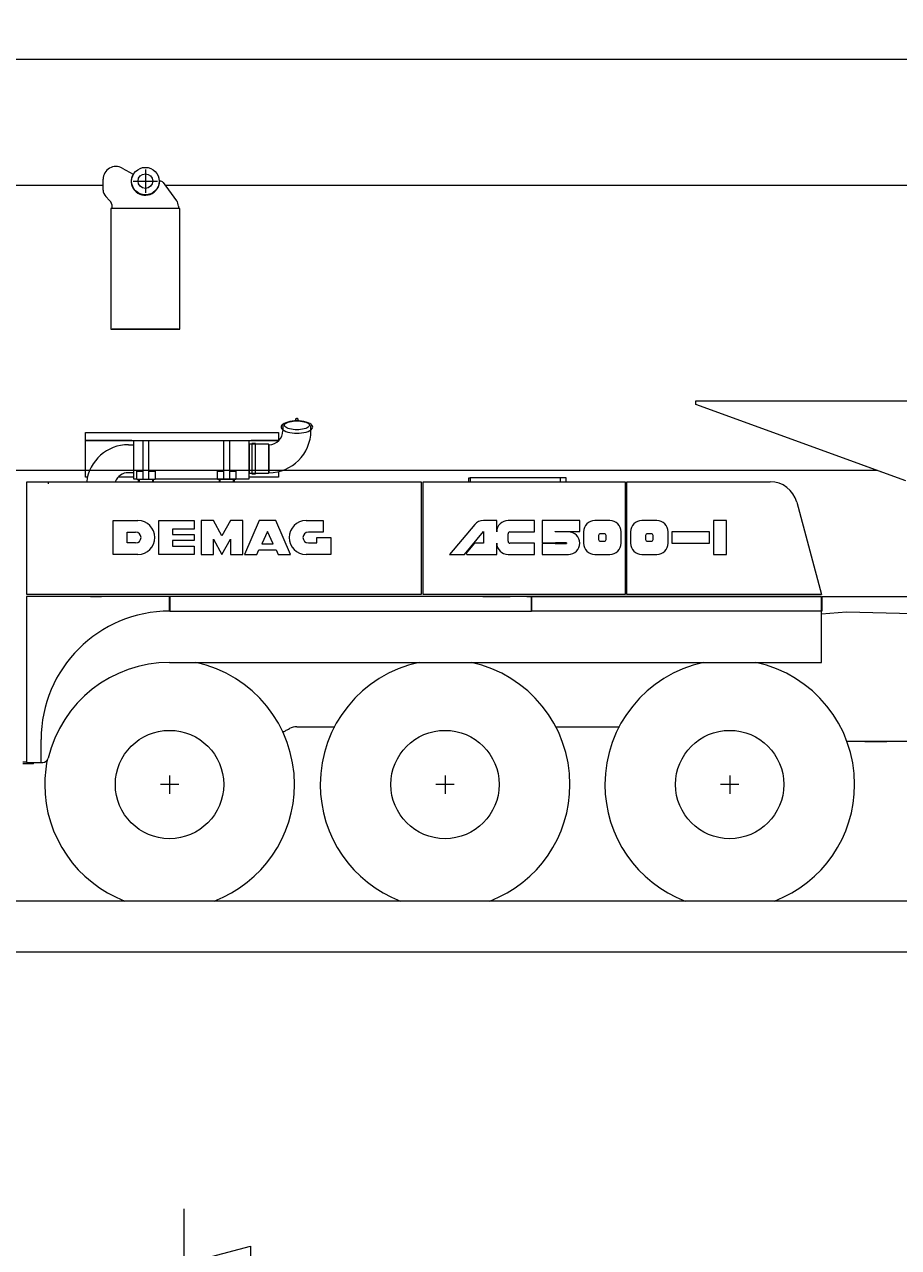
# Model space of a CAD drawing. Extents: x 4151 to 29084, y 1250 to 42319.
# Tile 17 of 30: x 12530 to 17289, y 16109 to 22773. Entities that reach past the tile are written whole.
import ezdxf
from ezdxf.enums import TextEntityAlignment as Align

# ---------------------------------------------------------------- set-up
doc = ezdxf.new("R2010")
doc.units = 0
doc.header["$LTSCALE"] = 37.5
doc.header["$MEASUREMENT"] = 0
doc.linetypes.add('CENTER', pattern=[50.5, 30, -9, 2.5, -9])
doc.layers.add('11', color=251, linetype='Continuous')
doc.layers.add('6', color=7, linetype='Continuous')
doc.styles.get("Standard").update_dxf_attribs({"font": 'txt', "bigfont": 'bigfont'})
doc.dimstyles.get("Standard").update_dxf_attribs({"dimtxt": 0.18, "dimasz": 0.18, "dimexe": 0.18, "dimexo": 0.0625, "dimgap": 0.09, "dimtad": 0, "dimtih": 1, "dimtoh": 1, "dimdec": 4, "dimzin": 0, "dimdsep": 46, "dimtxsty": 'Standard', "dimcen": 0.09, "dimadec": 0, "dimazin": 0, "dimtfac": 1, "dimtdec": 4, "dimtofl": 0, "dimtmove": 0, "dimatfit": 0, "dimfxl": 1, "dimtolj": 1, "dimtzin": 0, "dimarcsym": 0})

# ---------------------------------------------------------------- blocks, each defined once
blk = doc.blocks.new('*G223')
at = {"layer": '11', "color": 251, "linetype": 'Continuous', "lineweight": 9}
for p, q in [((13062.5, 21990.6), (13121, 21957.5)), ((12958, 21870.4), (12958, 21929.7)), ((10893, 21897.7), (12958, 21897.7)), ((13265, 21919.7), (13268, 21919.7)), ((13284, 21911.7), (13358, 21813)), ((13294.5, 21897.7), (23340.8, 21897.7)), ((12993.4, 21814.3), (12972.7, 21835)), ((13000, 21769.7), (13000, 21761.7)), ((13376, 21769.7), (13000, 21769.7)), ((13000, 21761.7), (13000, 21113.7)), ((13008, 21769.7), (13008, 21778.9)), ((13368, 21783), (13368, 21769.7)), ((13376, 21761.7), (13376, 21769.7)), ((13376, 21113.7), (13376, 21761.7)), ((13000, 21113.7), (13376, 21113.7)), ((13368, 21113.7), (13008, 21113.7)), ((16185, 20703.3), (16185, 20722.1)), ((16185, 20722.1), (17493.8, 20722.1)), ((17328, 20287.3), (16185, 20703.3)), ((10812, 20345.2), (17169, 20345.2)), ((17328, 20287.3), (17078.7, 20378))]:
    blk.add_line(p, q, dxfattribs=at)
at = {"layer": '11', "color": 251, "linetype": 'CENTER', "lineweight": 9}
for p, q in [((13188, 21983), (13188, 21856.6)), ((13121.4, 21919.7), (13254.1, 21919.7))]:
    blk.add_line(p, q, dxfattribs=at)
at = {"layer": '11', "color": 251, "linetype": 'Continuous', "lineweight": 9}
for radius in [75, 40]:
    blk.add_circle((13188, 21919.7), radius, dxfattribs=at)
for centre, radius, start, end in [((13028, 21929.7), 70, 60.53411, -179.99846), ((13188, 21919.7), 77, 150.5318, -0.00073), ((13008, 21870.4), 50, 180, -134.99135), ((13268, 21899.6), 20, 36.88176, 90.00095), ((12958, 21778.9), 50, 0, 45.0035), ((13318, 21783), 50, 0, 36.86675)]:
    blk.add_arc(centre, radius, start, end, dxfattribs=at)
blk = doc.blocks.new('*D261')
at = {"layer": '6', "color": 7, "linetype": 'Continuous', "lineweight": 9}
for p, q in [((13397.8, 16320), (13397.8, 12521.6)), ((23019.8, 16320), (23019.8, 12521.4)), ((13397.8, 16020), (13760.1, 16117.1)), ((13760.1, 16117.1), (13760.1, 15922.9)), ((23019.8, 16020), (22657.6, 16117.1)), ((22657.6, 15922.9), (22657.6, 16117.1)), ((23019.8, 16020), (13397.8, 16020)), ((13397.8, 16020), (13760.1, 15922.9)), ((23019.8, 16020), (22657.6, 15922.9))]:
    blk.add_line(p, q, dxfattribs=at)
at = {"layer": '6', "color": 7, "linetype": 'Continuous', "lineweight": 9, "oblique": 15, "width": 0.5}
blk.add_text('9622', height=450, dxfattribs=at).set_placement((18240, 16020), align=Align.BOTTOM_LEFT)
blk = doc.blocks.new('*D267')
at = {"layer": '6', "color": 7, "linetype": 'Continuous', "lineweight": 9}
for p, q in [((9310.1, 22884), (9310.1, 21530)), ((23940, 22884), (23940, 21956.2)), ((9310.1, 22584), (9527.4, 22642.3)), ((9527.4, 22642.3), (9527.4, 22525.8)), ((23940, 22584), (23722.7, 22642.3)), ((23722.7, 22525.8), (23722.7, 22642.3)), ((9310.1, 22584), (23940, 22584)), ((9310.1, 22584), (9527.4, 22525.8)), ((23940, 22584), (23722.7, 22525.8))]:
    blk.add_line(p, q, dxfattribs=at)
at = {"layer": '6', "color": 7, "linetype": 'Continuous', "lineweight": 9, "oblique": 15, "width": 0.5}
blk.add_text('14700', height=300, dxfattribs=at).set_placement((17475, 22570), align=Align.BOTTOM_LEFT)
blk = doc.blocks.new('*G268')
at = {"layer": '11', "color": 251, "linetype": 'Continuous', "lineweight": 9}
for p, q in [((14008, 20611.1), (14008, 20625)), ((14018, 20611.1), (14008, 20611.1)), ((14010, 20627), (14016, 20627)), ((14018, 20625), (14018, 20622.2)), ((14018, 20622.2), (14018, 20611.1)), ((12862, 20549.4), (13912, 20549.4)), ((12862, 20307), (12862, 20549.4)), ((13912, 20549.4), (13912, 20506.4)), ((13936.8, 20587.3), (13936.8, 20559.7)), ((14089.2, 20559.7), (14089.2, 20587.3)), ((12862, 20507.8), (13115, 20507.8)), ((12862, 20506.4), (13912, 20506.4)), ((13095.4, 20483.5), (13123, 20483.5)), ((13123, 20507.8), (13123, 20297.3)), ((13175.9, 20294.3), (13175.9, 20507.8)), ((13205.9, 20507.8), (13205.9, 20294.3)), ((13615.9, 20294.3), (13615.9, 20507.8)), ((13645.9, 20507.8), (13645.9, 20294.3)), ((13753, 20297.3), (13753, 20507.8)), ((13753, 20486.5), (13753, 20328.1)), ((13857.6, 20486.5), (13753, 20486.5)), ((13764.4, 20507.8), (13916.4, 20507.8)), ((13767.1, 20489.5), (13767.1, 20325.1)), ((13787.1, 20489.5), (13767.1, 20489.5)), ((13787.1, 20325.1), (13787.1, 20489.5)), ((13857.6, 20486.5), (13857.6, 20328.1)), ((13860.6, 20483.5), (13857.6, 20486.5)), ((13860.6, 20483.5), (13860.6, 20331.1)), ((13123, 20331.1), (13095.4, 20331.1)), ((13140.9, 20341.2), (13175.9, 20341.2)), ((13140.9, 20294.3), (13140.9, 20341.2)), ((13140.9, 20339.3), (13175.9, 20339.3)), ((13205.9, 20341.2), (13240.9, 20341.2)), ((13205.9, 20339.3), (13240.9, 20339.3)), ((13240.9, 20341.2), (13240.9, 20294.3)), ((13580.9, 20341.2), (13615.9, 20341.2)), ((13580.9, 20294.3), (13580.9, 20341.2)), ((13580.9, 20339.3), (13615.9, 20339.3)), ((13645.9, 20341.2), (13680.9, 20341.2)), ((13645.9, 20339.3), (13680.9, 20339.3)), ((13680.9, 20341.2), (13680.9, 20294.3)), ((13753, 20328.1), (13857.6, 20328.1)), ((13767.1, 20325.1), (13787.1, 20325.1)), ((13857.6, 20328.1), (13860.6, 20331.1)), ((13912, 20336.9), (13912, 20307)), ((12540, 20279.9), (12540, 19669)), ((12660, 20279.9), (12540, 20279.9)), ((12660, 20281.9), (14690, 20281.9)), ((12660, 20269.9), (12660, 20281.9)), ((12862, 20308.4), (12873.1, 20308.4)), ((12872.8, 20307), (12862, 20307)), ((13123, 20307), (13039.8, 20307)), ((13041.1, 20308.4), (13123, 20308.4)), ((13123, 20297.3), (13140.9, 20297.3)), ((13175.9, 20294.3), (13140.9, 20294.3)), ((13150.9, 20281.9), (13150.9, 20294.3)), ((13150.9, 20294.3), (13153.9, 20294.3)), ((13153.9, 20294.3), (13153.9, 20281.9)), ((13205.9, 20294.3), (13175.9, 20294.3)), ((13240.9, 20294.3), (13205.9, 20294.3)), ((13227.9, 20281.9), (13227.9, 20294.3)), ((13227.9, 20294.3), (13230.9, 20294.3)), ((13230.9, 20294.3), (13230.9, 20281.9)), ((13240.9, 20297.3), (13753, 20297.3)), ((13615.9, 20294.3), (13580.9, 20294.3)), ((13590.9, 20281.9), (13590.9, 20294.3)), ((13590.9, 20294.3), (13593.9, 20294.3)), ((13593.9, 20294.3), (13593.9, 20281.9)), ((13645.9, 20294.3), (13615.9, 20294.3)), ((13680.9, 20294.3), (13645.9, 20294.3)), ((13667.9, 20281.9), (13667.9, 20294.3)), ((13667.9, 20294.3), (13670.9, 20294.3)), ((13670.9, 20294.3), (13670.9, 20281.9)), ((13753, 20308.4), (13912, 20308.4)), ((13912, 20307), (13753, 20307)), ((14690, 20281.9), (14690, 19667)), ((14700, 20281.9), (15800, 20281.9)), ((14700, 19667), (14700, 20281.9)), ((14949.9, 20302.2), (14957.2, 20302.2)), ((14949.9, 20281.9), (14949.9, 20302.2)), ((14949.9, 20282.2), (14949.9, 20281.9)), ((14957.2, 20302.2), (14957.2, 20281.9)), ((14957.2, 20302.2), (14957.2, 20281.9)), ((15479.2, 20302.2), (14957.2, 20302.2)), ((15449.2, 20281.9), (15449.2, 20302.2)), ((15479.2, 20281.9), (15479.2, 20302.2)), ((15800, 20281.9), (15800, 19667)), ((15810, 20281.9), (16589.9, 20281.9)), ((15810, 19667), (15810, 20281.9)), ((16734.8, 20170.8), (16870, 19667)), ((13013, 20070.1), (13147.4, 20070.1)), ((13013, 19885.3), (13013, 20070.1)), ((13260.8, 20070.1), (13454, 20070.1)), ((13260.8, 19885.3), (13260.8, 20070.1)), ((13454, 20070.1), (13454, 20023.9)), ((13491.8, 20070.1), (13491.8, 19885.3)), ((13559, 20070.1), (13491.8, 20070.1)), ((13605.2, 19986.1), (13559, 20070.1)), ((13651.4, 20070.1), (13605.2, 19986.1)), ((13718.6, 20070.1), (13651.4, 20070.1)), ((13718.6, 19885.3), (13718.6, 20070.1)), ((13806.8, 20070.1), (13727, 19885.3)), ((13899.2, 20070.1), (13806.8, 20070.1)), ((13979, 19885.3), (13899.2, 20070.1)), ((14063, 20070.1), (14155.4, 20070.1)), ((14155.4, 20070.1), (14155.4, 20007.1)), ((15101.2, 20070.1), (15028.3, 20070.1)), ((15101.2, 20008.5), (15101.2, 20070.1)), ((15306.6, 20070.1), (15162.8, 20070.1)), ((15306.6, 20008.5), (15306.6, 20070.1)), ((15347.6, 20070.1), (15347.6, 19948.2)), ((15552.9, 20070.1), (15347.6, 20070.1)), ((15552.9, 20011.1), (15552.9, 20070.1)), ((15717.2, 20070.1), (15635.1, 20070.1)), ((15973.1, 20070.1), (15891, 20070.1)), ((16281, 20070.4), (16281, 19885.6)), ((16352.9, 20070.4), (16281, 20070.4)), ((16352.9, 19885.6), (16352.9, 20070.4)), ((13088.6, 20007.1), (13134.8, 20007.1)), ((13088.6, 19948.3), (13088.6, 20007.1)), ((13336.4, 20023.9), (13336.4, 19994.5)), ((13454, 20023.9), (13336.4, 20023.9)), ((13336.4, 19994.5), (13454, 19994.5)), ((13454, 19994.5), (13454, 19960.9)), ((13853, 20011.3), (13821.7, 19944.1)), ((13884.4, 19944.1), (13853, 20011.3)), ((14121.8, 20007.1), (14075.6, 20007.1)), ((14155.4, 20007.1), (14121.8, 20007.1)), ((14981.2, 20048.1), (14844.6, 19885.3)), ((14925, 19885.3), (15029.4, 20009.7)), ((15029.4, 20009.7), (15029.4, 19946.9)), ((15162.8, 19957.2), (15162.8, 19998.2)), ((15173.1, 20008.5), (15306.6, 20008.5)), ((15419.5, 20011.1), (15552.9, 20011.1)), ((15419.5, 20008.5), (15419.5, 20011.1)), ((15491.3, 20008.5), (15419.5, 20008.5)), ((15573.5, 20008.5), (15573.5, 19946.9)), ((15686.4, 19998.2), (15665.9, 19998.2)), ((15778.8, 19946.9), (15778.8, 20008.5)), ((15829.4, 20008.5), (15829.4, 19946.9)), ((15942.3, 19998.2), (15921.8, 19998.2)), ((16034.7, 19946.9), (16034.7, 20008.5)), ((16055.2, 20008.6), (16055.2, 19947)), ((16260.5, 20008.6), (16055.2, 20008.6)), ((16260.5, 19947), (16260.5, 20008.6)), ((13134.8, 19948.3), (13088.6, 19948.3)), ((13336.4, 19960.9), (13336.4, 19931.5)), ((13454, 19960.9), (13336.4, 19960.9)), ((13336.4, 19931.5), (13454, 19931.5)), ((13454, 19931.5), (13454, 19885.3)), ((13559, 19969.3), (13605.2, 19885.3)), ((13559, 19885.3), (13559, 19969.3)), ((13605.2, 19885.3), (13651.4, 19969.3)), ((13651.4, 19969.3), (13651.4, 19885.3)), ((13821.7, 19944.1), (13884.4, 19944.1)), ((14075.6, 19948.3), (14121.8, 19948.3)), ((14121.8, 19977.7), (14197.4, 19977.7)), ((14121.8, 19948.3), (14121.8, 19977.7)), ((14197.4, 19977.7), (14197.4, 19885.3)), ((14980, 19946.9), (14934.4, 19892.6)), ((15029.4, 19946.9), (14980, 19946.9)), ((15101.2, 19885.3), (15101.2, 19946.9)), ((15306.6, 19946.9), (15173.1, 19946.9)), ((15306.6, 19885.3), (15306.6, 19946.9)), ((15347.6, 19948.2), (15479.8, 19948.2)), ((15347.6, 19945.6), (15347.6, 19885.3)), ((15481.1, 19945.6), (15347.6, 19945.6)), ((15419.5, 19945.6), (15479.8, 19945.6)), ((15481.1, 19948.2), (15420.8, 19948.2)), ((15655.6, 19988), (15655.6, 19967.4)), ((15665.9, 19957.2), (15686.4, 19957.2)), ((15696.7, 19967.4), (15696.7, 19988)), ((15911.5, 19988), (15911.5, 19967.4)), ((15921.8, 19957.2), (15942.3, 19957.2)), ((15952.6, 19967.4), (15952.6, 19988)), ((16055.2, 19947), (16260.5, 19947)), ((13147.4, 19885.3), (13013, 19885.3)), ((13454, 19885.3), (13260.8, 19885.3)), ((13491.8, 19885.3), (13559, 19885.3)), ((13651.4, 19885.3), (13718.6, 19885.3)), ((13727, 19885.3), (13794.2, 19885.3)), ((13794.2, 19885.3), (13806, 19910.5)), ((13806, 19910.5), (13900.1, 19910.5)), ((13900.1, 19910.5), (13911.8, 19885.3)), ((13911.8, 19885.3), (13979, 19885.3)), ((14197.4, 19885.3), (14063, 19885.3)), ((14844.6, 19885.3), (14925, 19885.3)), ((14934.4, 19892.6), (14938.6, 19885.3)), ((14938.6, 19885.3), (15101.2, 19885.3)), ((15162.8, 19885.3), (15306.6, 19885.3)), ((15347.6, 19885.3), (15491.3, 19885.3)), ((15635.1, 19885.3), (15717.2, 19885.3)), ((15891, 19885.3), (15973.1, 19885.3)), ((16281, 19885.6), (16352.9, 19885.6)), ((12540, 19669), (12660, 19669)), ((12660, 19667), (12660, 19669)), ((14690, 19667), (12660, 19667)), ((15800, 19667), (14700, 19667)), ((15559.2, 19667), (15559.2, 19666.7)), ((16870, 19667), (15810, 19667)), ((12540, 19657), (12540, 18752.1)), ((13320, 19657), (12540, 19657)), ((16869.5, 19657), (12669.5, 19657)), ((12890, 19657.2), (12950, 19657.2)), ((14268, 19657.2), (12950, 19657.2)), ((13320, 19577), (13320, 19657)), ((13322, 19657), (13322, 19577)), ((15290, 19657), (13322, 19657)), ((14957.2, 19657.2), (14949.9, 19657.2)), ((15025, 19657.3), (15175, 19657.3)), ((15265, 19657.3), (15175, 19657.3)), ((15190.9, 19657.2), (15190.9, 19657)), ((15228.8, 19657), (15228.8, 19657.2)), ((15265, 19657.3), (15415, 19657.3)), ((15290, 19577), (15290, 19657)), ((15290, 19657), (15290, 19576.9)), ((15293, 19657), (16869.5, 19657)), ((15293, 19577), (15293, 19657)), ((16869.5, 19657), (16869.5, 19577)), ((16869.5, 19297), (16869.5, 19657)), ((16872.5, 19657), (17555.7, 19657)), ((16872.5, 19577), (16872.5, 19657)), ((13322, 19577), (15290, 19577)), ((16869.5, 19577), (15293, 19577)), ((16869.5, 19562.4), (17005.3, 19573.6)), ((17005.3, 19573.6), (17582.4, 19558.7)), ((12540, 19348), (12539.4, 19348)), ((12540, 19328), (12539.4, 19328)), ((12540, 19308), (12539.4, 19308)), ((13320, 19297), (16869.5, 19297)), ((14013, 18947.1), (14218.8, 18947.1)), ((14013, 18947.1), (14218.8, 18947.1)), ((14060, 18947.1), (14100, 18947.1)), ((15421.6, 18947.1), (15768.8, 18947.1)), ((12620, 18752.1), (12620, 18877)), ((17230, 18867), (17006.5, 18867)), ((17105, 18867.1), (17225, 18867.1)), ((17595.8, 18867), (17225, 18867)), ((12520, 18755.7), (12540, 18755.7)), ((12520, 18747.1), (12540, 18747.1)), ((12540, 18752.1), (12620, 18752.1)), ((12540, 18747.1), (12579.5, 18747.1)), ((12575, 18752.1), (12629.5, 18752.1)), ((12579.5, 18747.1), (12579.5, 18752.1)), ((12579.5, 18744.1), (12579.5, 18752.1)), ((13319.5, 18682), (13319.5, 18582)), ((14819.5, 18682), (14819.5, 18582)), ((16369.5, 18682), (16369.5, 18582)), ((13369.5, 18632), (13269.5, 18632)), ((14869.5, 18632), (14769.5, 18632)), ((16419.5, 18632), (16319.5, 18632)), ((10568.1, 17720), (28229.1, 17720))]:
    blk.add_line(p, q, dxfattribs=at)
for points in [[(14013, 20613), (14000.5, 20612.7), (13987.7, 20611.5), (13975, 20609.6), (13963, 20606.8), (13952.2, 20603.3), (13943, 20599.1), (13935.8, 20594.4), (13930.8, 20589.5), (13927.9, 20584.5), (13927, 20579.7)], [(13944.9, 20589.9), (13945.6, 20593.2), (13947.9, 20596.7), (13951.9, 20600.1), (13957.6, 20603.3), (13964.8, 20606.2), (13973.4, 20608.7), (13982.9, 20610.6), (13993, 20612), (14003.1, 20612.8), (14013, 20613)], [(14099, 20579.7), (14098.1, 20584.5), (14095.2, 20589.5), (14090.2, 20594.4), (14083, 20599.1), (14073.8, 20603.3), (14063, 20606.8), (14050.9, 20609.6), (14038.2, 20611.5), (14025.4, 20612.7), (14013, 20613)], [(14013, 20613), (14022.8, 20612.8), (14033, 20612), (14043, 20610.6), (14052.5, 20608.7), (14061.1, 20606.2), (14068.4, 20603.3), (14074.1, 20600.1), (14078.1, 20596.7), (14080.3, 20593.2), (14081.1, 20589.9)], [(13927, 20579.7), (13927.9, 20574.9), (13930.8, 20569.9), (13935.8, 20565), (13943, 20560.4), (13952.2, 20556.2), (13963, 20552.6), (13975, 20549.8), (13987.7, 20547.9), (14000.5, 20546.8), (14013, 20546.4)], [(14013, 20564.7), (14003.1, 20565), (13993, 20565.8), (13982.9, 20567.3), (13973.4, 20569.4), (13964.8, 20572.1), (13957.6, 20575.2), (13951.9, 20578.8), (13947.9, 20582.5), (13945.6, 20586.2), (13944.9, 20589.9)], [(14081.1, 20589.9), (14080.3, 20586.2), (14078.1, 20582.5), (14074.1, 20578.8), (14068.4, 20575.2), (14061.1, 20572.1), (14052.5, 20569.4), (14043, 20567.3), (14033, 20565.8), (14022.8, 20565), (14013, 20564.7)], [(14013, 20546.4), (14025.4, 20546.8), (14038.2, 20547.9), (14050.9, 20549.8), (14063, 20552.6), (14073.8, 20556.2), (14083, 20560.4), (14090.2, 20565), (14095.2, 20569.9), (14098.1, 20574.9), (14099, 20579.7)], [(15420.8, 19948.2), (15420.6, 19948.2), (15420.4, 19948.1), (15420.2, 19948), (15420, 19947.9), (15419.9, 19947.8), (15419.7, 19947.6), (15419.6, 19947.5), (15419.5, 19947.3), (15419.5, 19947.1), (15419.5, 19946.9)], [(15419.5, 19946.9), (15419.5, 19945.6)], [(15479.8, 19948.2), (15480, 19948.2), (15480.2, 19948.1), (15480.3, 19948), (15480.5, 19947.9), (15480.7, 19947.8), (15480.8, 19947.6), (15480.9, 19947.5), (15481, 19947.3), (15481.1, 19947.1), (15481.1, 19946.9)], [(15479.8, 19945.6), (15480, 19945.6), (15480.2, 19945.7), (15480.4, 19945.7), (15480.5, 19945.8), (15480.7, 19946), (15480.8, 19946.1), (15480.9, 19946.3), (15481, 19946.5), (15481.1, 19946.7), (15481.1, 19946.9)], [(15481.1, 19946.9), (15481.1, 19948.2)], [(15481.1, 19946.9), (15481.1, 19945.6)], [(13934.2, 18916.9), (13937.5, 18918.4), (13940.9, 18920), (13944.4, 18921.6), (13948, 18923.4), (13951.7, 18925.3), (13955.5, 18927.3), (13959.5, 18929.4), (13963.5, 18931.7), (13967.7, 18934.1), (13972.1, 18936.5)], [(13934.2, 18916.9), (13937.5, 18918.4), (13940.9, 18920), (13944.4, 18921.6), (13948, 18923.4), (13951.7, 18925.3), (13955.5, 18927.3), (13959.5, 18929.4), (13963.5, 18931.7), (13967.7, 18934.1), (13972.1, 18936.5)]]:
    blk.add_lwpolyline(points, dxfattribs=at)
for centre in [(13319.5, 18632), (14819.5, 18632), (16369.5, 18632)]:
    blk.add_circle(centre, 295, dxfattribs=at)
for centre, radius, start, end in [((14010, 20625), 2, 90, 179.93446), ((14016, 20625), 2, 0, 90.0437), ((13860.6, 20559.7), 228.6, -90, 0), ((13860.6, 20559.7), 76.2, -90, 0), ((13095.4, 20254.9), 228.6, 90, 173.20929), ((13095.4, 20254.9), 76.2, 90, 159.21933), ((16589.9, 20131.9), 150, 15.02172, 89.99921), ((13147.4, 19977.7), 92.4, -90, 90), ((14063, 19977.7), 92.4, 90, -90), ((15028.3, 20008.5), 61.6, 90, 140.01131), ((15162.8, 20008.5), 61.6, 90, -179.99716), ((15635.1, 20008.5), 61.6, 90, -179.99574), ((15717.2, 20008.5), 61.6, 0, 90.00781), ((15891, 20008.5), 61.6, 90, -179.99432), ((15973.1, 20008.5), 61.6, 0, 90.00355), ((13134.8, 19977.7), 29.4, -90, 90), ((14075.6, 19977.7), 29.4, 90, -90), ((15173.1, 19998.2), 10.3, 90, 179.99149), ((15491.3, 19946.9), 61.6, 0, 90.0071), ((15665.9, 19988), 10.3, 90, 179.99574), ((15686.4, 19988), 10.3, 0, 90.01703), ((15921.8, 19988), 10.3, 90, 179.97021), ((15942.3, 19988), 10.3, 0, 90.02556), ((15162.8, 19946.9), 61.6, 180, -90.00284), ((15173.1, 19957.2), 10.3, 180, -89.99149), ((15491.3, 19946.9), 61.6, -90, 0.00995), ((15635.1, 19946.9), 61.6, 180, -89.99786), ((15665.9, 19967.4), 10.3, 180, -89.97443), ((15686.4, 19967.4), 10.3, -90, 0.01279), ((15717.2, 19946.9), 61.6, -90, -0.0014), ((15891, 19946.9), 61.6, 180, -90.0007), ((15921.8, 19967.4), 10.3, 180, -90), ((15942.3, 19967.4), 10.3, -90, 0.00427), ((15973.1, 19946.9), 61.6, -90, -0.0007), ((13320, 18877), 700, 90, 179.99988), ((13320, 18617), 680, 90, 166.55374), ((13320, 18632), 680, 0, 77.93349), ((14820, 18632), 680, 102.06413, 179.99802), ((14820, 18632), 680, 0, 77.93349), ((16370, 18632), 680, 102.0642, 179.99802), ((16370, 18632), 680, 0, 77.93378), ((14013, 18862.1), 85, 90, 118.79466), ((14013, 18862.1), 85, 90, 118.80354), ((12629.5, 18782.1), 30, -90, -13.44678), ((13320, 18632), 680, 168.74696, 179.99973), ((13320, 18632), 680, 180, -110.96123), ((13320, 18632), 680, -69.03893, -0.00177), ((14820, 18632), 680, 180, -110.96117), ((14820, 18632), 680, -69.03881, -0.00177), ((16370, 18632), 680, 180, -110.96094), ((16370, 18632), 680, -69.03875, -0.00177)]:
    blk.add_arc(centre, radius, start, end, dxfattribs=at)

msp = doc.modelspace()

# ---------------------------------------------------------------- linework, layer by layer
at = {"layer": '6', "color": 7, "linetype": 'Continuous', "lineweight": 9}
msp.add_line((27120, 17997.03613), (10568.10197, 17997.03613), dxfattribs=at)

# ---------------------------------------------------------------- block references
at = {"color": 7, "linetype": 'Continuous', "lineweight": 9}
for name in ['*G223', '*G268']:
    msp.add_blockref(name, (0, 0), dxfattribs=at)

# ---------------------------------------------------------------- dimensions: what is measured, and where the dimension line sits
at = {"layer": '6', "color": 7, "linetype": 'Continuous', "lineweight": 9}
for base, p1, p2, text, picture, middle in [((9310.06424, 22584.03207), (9310.06424, 21530), (23940.01831, 21956.15164), '14700', '*D267', (17850, 22570)), ((23019.79431, 16020), (23019.79431, 12521.44887), (13397.84071, 12521.61805), '9622', '*D261', (18690, 16020))]:
    dim = msp.add_linear_dim(base=base, p1=p1, p2=p2, text=text, dimstyle='Standard', dxfattribs=at)
    dim.commit()
    dim.dimension.update_dxf_attribs({"geometry": picture, "text_midpoint": middle})

doc.saveas('drawing.dxf')
